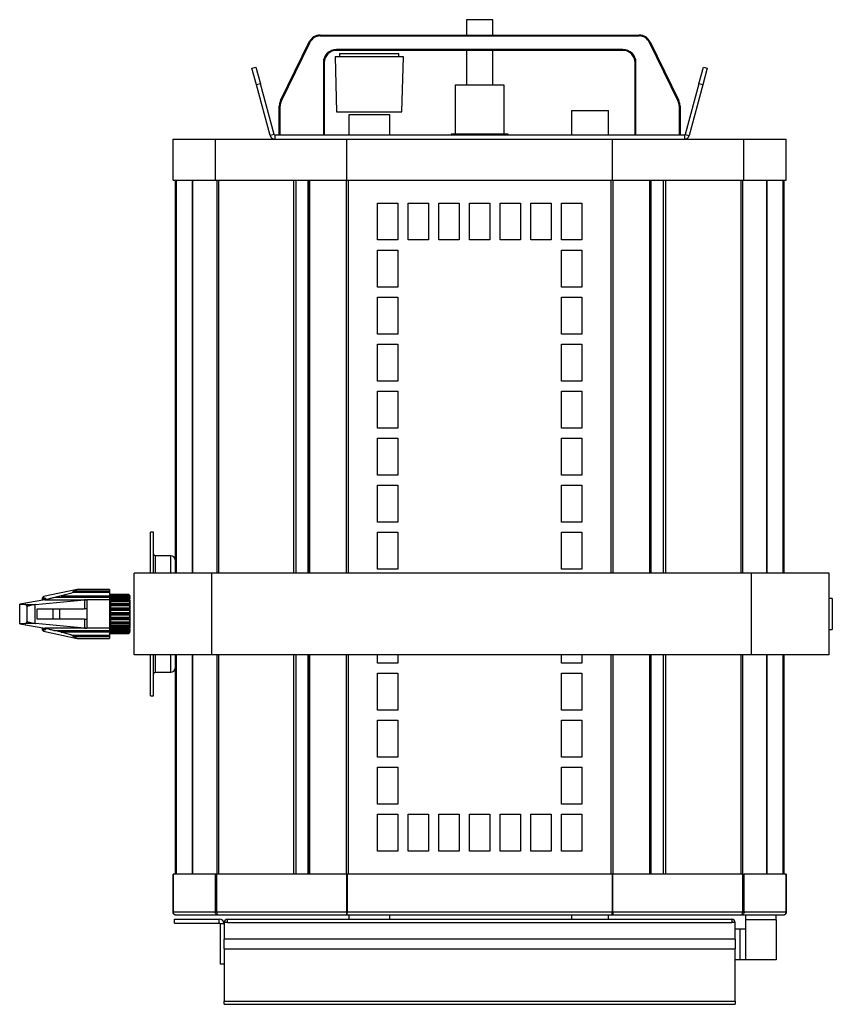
# Model space of a CAD drawing. Header units: millimetres. Extents: x 6 to 1085, y -668 to 515.
# Tile 1 of 9: x 6 to 404, y -614 to -132. Entities that reach past the tile are written whole.
import ezdxf

# ---------------------------------------------------------------- set-up
doc = ezdxf.new("R2010")
doc.units = ezdxf.units.MM

msp = doc.modelspace()

# ---------------------------------------------------------------- linework, layer by layer
at = {"color": 7, "linetype": 'Continuous', "lineweight": 25}
for p, q in [((224.97, -132.29), (224.97, -139.79)), ((237.97, -132.29), (224.97, -132.29)), ((237.97, -139.79), (237.97, -132.29)), ((134.07, -171.84), (148.07, -143.16)), ((134.48, -172.04), (148.48, -143.36)), ((148.48, -143.36), (148.07, -143.16)), ((153.47, -140.24), (153.47, -139.79)), ((153.47, -139.79), (309.47, -139.79)), ((153.47, -140.24), (309.47, -140.24)), ((309.47, -140.24), (309.47, -139.79)), ((314.45, -143.36), (314.86, -143.16)), ((314.45, -143.36), (328.45, -172.04)), ((314.86, -143.16), (328.86, -171.84)), ((301.47, -146.83), (161.47, -146.83)), ((161.47, -146.83), (161.47, -147.29)), ((301.47, -147.29), (161.47, -147.29)), ((162.97, -148.75), (162.97, -150.45)), ((162.97, -148.75), (191.97, -148.75)), ((191.97, -150.45), (191.97, -148.75)), ((224.97, -147.29), (224.97, -164.29)), ((237.97, -164.29), (237.97, -147.29)), ((301.47, -146.83), (301.47, -147.29)), ((155.01, -153.29), (155.01, -188.79)), ((155.01, -153.29), (155.47, -153.29)), ((155.47, -153.29), (155.47, -188.79)), ((160.76, -150.45), (161.47, -177.45)), ((177.47, -150.45), (160.76, -150.45)), ((194.17, -150.45), (177.47, -150.45)), ((193.47, -177.45), (194.17, -150.45)), ((307.92, -153.29), (307.47, -153.29)), ((307.47, -188.79), (307.47, -153.29)), ((307.92, -188.79), (307.92, -153.29)), ((120.1, -155.98), (122.04, -155.46)), ((122.3, -164.19), (120.1, -155.98)), ((122.04, -155.46), (124.24, -163.67)), ((338.7, -163.67), (340.9, -155.46)), ((342.83, -155.98), (340.63, -164.19)), ((340.9, -155.46), (342.83, -155.98)), ((124.24, -163.67), (122.3, -164.19)), ((130.89, -188.49), (124.24, -163.67)), ((338.7, -163.67), (332.05, -188.49)), ((340.63, -164.19), (338.7, -163.67)), ((128.95, -189.01), (122.3, -164.19)), ((219.47, -164.29), (219.47, -188.29)), ((243.47, -164.29), (219.47, -164.29)), ((243.47, -188.29), (243.47, -164.29)), ((340.63, -164.19), (333.98, -189.01)), ((134.48, -172.04), (134.07, -171.84)), ((328.45, -172.04), (328.86, -171.84)), ((133.92, -174.47), (133.47, -174.47)), ((133.47, -188.79), (133.47, -174.47)), ((133.92, -188.79), (133.92, -174.47)), ((161.47, -177.45), (193.47, -177.45)), ((276.47, -176.69), (276.47, -188.79)), ((276.47, -176.69), (294.47, -176.69)), ((294.47, -188.79), (294.47, -176.69)), ((329.01, -174.47), (329.01, -188.79)), ((329.01, -174.47), (329.47, -174.47)), ((329.47, -174.47), (329.47, -188.79)), ((167.47, -178.79), (167.47, -188.79)), ((187.47, -178.79), (167.47, -178.79)), ((187.47, -188.79), (187.47, -178.79)), ((81.47, -210.79), (81.47, -190.79)), ((81.47, -190.79), (102.31, -190.79)), ((102.31, -210.79), (102.31, -190.79)), ((102.31, -190.79), (166.47, -190.79)), ((130.89, -188.49), (128.95, -189.01)), ((131.27, -188.79), (131.27, -190.79)), ((331.66, -188.79), (131.27, -188.79)), ((166.47, -210.79), (166.47, -190.79)), ((166.47, -190.79), (296.47, -190.79)), ((217.47, -188.29), (217.47, -188.79)), ((245.47, -188.29), (217.47, -188.29)), ((245.47, -188.79), (245.47, -188.29)), ((296.47, -210.79), (296.47, -190.79)), ((296.47, -190.79), (360.62, -190.79)), ((331.66, -188.79), (331.66, -190.79)), ((332.05, -188.49), (333.98, -189.01)), ((360.62, -210.79), (360.62, -190.79)), ((360.62, -190.79), (381.47, -190.79)), ((381.47, -210.79), (381.47, -190.79)), ((81.47, -210.79), (102.31, -210.79)), ((82.47, -210.79), (82.47, -403.09)), ((90.87, -210.79), (90.87, -403.09)), ((102.31, -210.79), (166.47, -210.79)), ((147.62, -403.09), (147.62, -210.79)), ((166.47, -210.79), (296.47, -210.79)), ((296.47, -210.79), (360.62, -210.79)), ((315.31, -403.09), (315.31, -210.79)), ((360.62, -210.79), (381.47, -210.79)), ((372.06, -403.09), (372.06, -210.79)), ((380.47, -403.09), (380.47, -210.79)), ((181.47, -240.09), (181.47, -222.09)), ((181.47, -222.09), (191.47, -222.09)), ((191.47, -222.09), (191.47, -240.09)), ((196.47, -240.09), (196.47, -222.09)), ((196.47, -222.09), (206.47, -222.09)), ((206.47, -222.09), (206.47, -240.09)), ((211.47, -240.09), (211.47, -222.09)), ((211.47, -222.09), (221.47, -222.09)), ((221.47, -222.09), (221.47, -240.09)), ((226.47, -240.09), (226.47, -222.09)), ((226.47, -222.09), (236.47, -222.09)), ((236.47, -222.09), (236.47, -240.09)), ((241.47, -240.09), (241.47, -222.09)), ((241.47, -222.09), (251.47, -222.09)), ((251.47, -222.09), (251.47, -240.09)), ((256.47, -240.09), (256.47, -222.09)), ((256.47, -222.09), (266.47, -222.09)), ((266.47, -222.09), (266.47, -240.09)), ((271.47, -240.09), (271.47, -222.09)), ((271.47, -222.09), (281.47, -222.09)), ((281.47, -222.09), (281.47, -240.09)), ((191.47, -240.09), (181.47, -240.09)), ((206.47, -240.09), (196.47, -240.09)), ((221.47, -240.09), (211.47, -240.09)), ((236.47, -240.09), (226.47, -240.09)), ((251.47, -240.09), (241.47, -240.09)), ((266.47, -240.09), (256.47, -240.09)), ((281.47, -240.09), (271.47, -240.09)), ((181.47, -263.09), (181.47, -245.09)), ((181.47, -245.09), (191.47, -245.09)), ((191.47, -245.09), (191.47, -263.09)), ((271.47, -263.09), (271.47, -245.09)), ((271.47, -245.09), (281.47, -245.09)), ((281.47, -245.09), (281.47, -263.09)), ((191.47, -263.09), (181.47, -263.09)), ((281.47, -263.09), (271.47, -263.09)), ((181.47, -286.09), (181.47, -268.09)), ((181.47, -268.09), (191.47, -268.09)), ((191.47, -268.09), (191.47, -286.09)), ((271.47, -286.09), (271.47, -268.09)), ((271.47, -268.09), (281.47, -268.09)), ((281.47, -268.09), (281.47, -286.09)), ((191.47, -286.09), (181.47, -286.09)), ((281.47, -286.09), (271.47, -286.09)), ((181.47, -309.09), (181.47, -291.09)), ((181.47, -291.09), (191.47, -291.09)), ((191.47, -291.09), (191.47, -309.09)), ((271.47, -309.09), (271.47, -291.09)), ((271.47, -291.09), (281.47, -291.09)), ((281.47, -291.09), (281.47, -309.09)), ((191.47, -309.09), (181.47, -309.09)), ((281.47, -309.09), (271.47, -309.09)), ((181.47, -332.09), (181.47, -314.09)), ((181.47, -314.09), (191.47, -314.09)), ((191.47, -314.09), (191.47, -332.09)), ((271.47, -332.09), (271.47, -314.09)), ((271.47, -314.09), (281.47, -314.09)), ((281.47, -314.09), (281.47, -332.09)), ((191.47, -332.09), (181.47, -332.09)), ((281.47, -332.09), (271.47, -332.09)), ((181.47, -355.09), (181.47, -337.09)), ((181.47, -337.09), (191.47, -337.09)), ((191.47, -337.09), (191.47, -355.09)), ((271.47, -355.09), (271.47, -337.09)), ((271.47, -337.09), (281.47, -337.09)), ((281.47, -337.09), (281.47, -355.09)), ((191.47, -355.09), (181.47, -355.09)), ((281.47, -355.09), (271.47, -355.09)), ((181.47, -378.09), (181.47, -360.09)), ((181.47, -360.09), (191.47, -360.09)), ((191.47, -360.09), (191.47, -378.09)), ((271.47, -378.09), (271.47, -360.09)), ((271.47, -360.09), (281.47, -360.09)), ((281.47, -360.09), (281.47, -378.09)), ((191.47, -378.09), (181.47, -378.09)), ((281.47, -378.09), (271.47, -378.09)), ((71.97, -383.09), (70.47, -383.09)), ((70.47, -403.09), (70.47, -383.09)), ((71.97, -403.09), (71.97, -383.09)), ((181.47, -401.09), (181.47, -383.09)), ((181.47, -383.09), (191.47, -383.09)), ((191.47, -383.09), (191.47, -401.09)), ((271.47, -401.09), (271.47, -383.09)), ((271.47, -383.09), (281.47, -383.09)), ((281.47, -383.09), (281.47, -401.09)), ((80.47, -394.59), (72.97, -394.59)), ((62.47, -443.09), (62.47, -403.09)), ((100.47, -403.09), (62.47, -403.09)), ((100.47, -443.09), (100.47, -403.09)), ((364.47, -403.09), (100.47, -403.09)), ((191.47, -401.09), (181.47, -401.09)), ((281.47, -401.09), (271.47, -401.09)), ((364.47, -443.09), (364.47, -403.09)), ((402.47, -403.09), (364.47, -403.09)), ((402.47, -443.09), (402.47, -403.09)), ((34.62, -411.09), (18.05, -414.61)), ((26.67, -414.25), (23.49, -415.01)), ((26.67, -414.25), (50.47, -414.25)), ((33.13, -411.92), (32.32, -412.58)), ((50.47, -412.58), (32.32, -412.58)), ((50.47, -411.92), (33.13, -411.92)), ((50.47, -411.09), (34.62, -411.09)), ((50.47, -411.09), (50.47, -411.92)), ((50.47, -411.92), (50.47, -412.58)), ((50.47, -412.58), (50.47, -414.25)), ((50.77, -413.59), (50.47, -413.59)), ((50.47, -415.01), (50.47, -414.25)), ((50.77, -413.59), (50.77, -432.59)), ((59.77, -413.59), (50.87, -413.59)), ((50.87, -413.59), (50.87, -413.59)), ((50.87, -413.59), (50.87, -413.84)), ((59.77, -413.59), (50.87, -413.59)), ((50.87, -413.84), (50.87, -413.99)), ((59.77, -413.84), (50.87, -413.84)), ((50.87, -413.99), (50.87, -414.65)), ((59.77, -413.99), (50.87, -413.99)), ((60.27, -414.09), (59.77, -413.59)), ((60.27, -414.1), (59.77, -413.59)), ((59.77, -413.59), (59.77, -413.59)), ((59.77, -413.84), (60.27, -414.27)), ((59.77, -413.99), (59.77, -413.84)), ((60.27, -414.55), (59.77, -413.99)), ((60.27, -414.2), (60.18, -414.2)), ((60.27, -414.09), (60.27, -414.1)), ((60.27, -414.2), (60.27, -414.1)), ((60.27, -414.27), (60.27, -414.2)), ((60.27, -414.27), (60.27, -414.55)), ((18.83, -416.13), (6.47, -418.3)), ((6.47, -427.88), (6.47, -418.3)), ((6.47, -418.3), (8.93, -418.38)), ((8.93, -418.38), (14.14, -418.38)), ((13.89, -418.63), (13.89, -427.54)), ((14.14, -418.38), (38.18, -416.15)), ((18.05, -414.61), (17.47, -415.33)), ((17.47, -415.33), (17.47, -416.19)), ((18.05, -415.61), (17.47, -416.19)), ((17.47, -416.36), (17.47, -416.19)), ((18.05, -414.61), (18.05, -415.61)), ((18.6, -415.52), (18.05, -415.61)), ((18.05, -415.61), (18.05, -416.26)), ((18.83, -416.13), (38.8, -416.13)), ((20.34, -415.93), (18.96, -415.93)), ((19.3, -415.63), (19.3, -415.59)), ((50.47, -415.01), (23.49, -415.01)), ((38.18, -416.15), (38.18, -420.59)), ((39.31, -416.12), (39.31, -430.06)), ((50.47, -416.12), (39.31, -416.12)), ((50.47, -415.01), (50.47, -416.12)), ((50.47, -416.12), (50.47, -430.06)), ((50.87, -414.59), (50.77, -414.59)), ((50.87, -414.65), (50.87, -414.72)), ((60.27, -414.65), (50.87, -414.65)), ((50.87, -414.72), (50.87, -415.01)), ((59.77, -414.72), (50.87, -414.72)), ((50.87, -415.01), (50.87, -415.68)), ((59.77, -415.01), (50.87, -415.01)), ((50.87, -415.68), (50.87, -416.17)), ((60.27, -415.68), (50.87, -415.68)), ((50.87, -416.17), (50.87, -416.57)), ((59.77, -416.17), (50.87, -416.17)), ((50.87, -416.57), (50.87, -417.22)), ((59.77, -416.57), (50.87, -416.57)), ((50.87, -417.22), (50.87, -418.14)), ((60.27, -417.22), (50.87, -417.22)), ((50.87, -418.1), (50.87, -418.58)), ((59.77, -418.1), (50.87, -418.1)), ((50.87, -418.58), (50.87, -419.15)), ((59.77, -418.58), (50.87, -418.58)), ((50.87, -419.15), (50.87, -420.23)), ((60.27, -419.15), (50.87, -419.15)), ((59.77, -415.01), (59.77, -414.72)), ((59.77, -414.72), (60.27, -415.04)), ((60.27, -415.58), (59.77, -415.01)), ((59.77, -416.57), (59.77, -416.17)), ((59.77, -416.17), (60.27, -416.36)), ((60.27, -417.11), (59.77, -416.57)), ((59.77, -418.58), (59.77, -418.1)), ((59.77, -418.1), (60.27, -418.13)), ((60.27, -419.06), (59.77, -418.58)), ((60.27, -414.65), (60.27, -414.55)), ((60.27, -415.1), (60.27, -414.65)), ((60.27, -415.04), (60.27, -415.58)), ((60.27, -415.68), (60.27, -415.58)), ((60.27, -416.39), (60.27, -415.68)), ((60.27, -416.36), (60.27, -417.11)), ((60.47, -416.42), (60.27, -416.42)), ((60.27, -417.22), (60.27, -417.11)), ((60.27, -418.14), (60.27, -417.22)), ((60.27, -418.13), (60.27, -419.06)), ((60.27, -419.15), (60.27, -419.06)), ((60.27, -420.23), (60.27, -419.15)), ((60.47, -429.75), (60.47, -416.42)), ((403.97, -415.54), (402.47, -415.54)), ((403.97, -415.54), (403.97, -419.65)), ((10.09, -426.64), (10.09, -419.53)), ((14.93, -420.59), (38.18, -420.59)), ((14.93, -425.59), (14.93, -420.59)), ((22.73, -420.59), (22.73, -425.59)), ((26, -420.59), (26, -425.59)), ((39.26, -420.59), (38.18, -420.59)), ((39.26, -420.59), (39.26, -425.59)), ((50.87, -420.23), (50.87, -420.36)), ((60.27, -420.23), (50.87, -420.23)), ((50.87, -420.36), (50.87, -420.9)), ((59.77, -420.36), (50.87, -420.36)), ((50.87, -420.9), (50.87, -421.35)), ((59.77, -420.9), (50.87, -420.9)), ((50.87, -421.35), (50.87, -422.51)), ((60.27, -421.35), (50.87, -421.35)), ((50.87, -422.51), (50.87, -422.81)), ((60.27, -422.51), (50.87, -422.51)), ((50.87, -422.81), (50.87, -423.37)), ((59.77, -422.81), (50.87, -422.81)), ((50.87, -423.37), (50.87, -423.67)), ((59.77, -423.37), (50.87, -423.37)), ((50.87, -423.67), (50.87, -424.83)), ((60.27, -423.67), (50.87, -423.67)), ((59.77, -420.36), (60.27, -420.25)), ((59.77, -420.9), (59.77, -420.36)), ((60.27, -421.28), (59.77, -420.9)), ((59.77, -422.81), (60.27, -422.55)), ((59.77, -423.37), (59.77, -422.81)), ((60.27, -423.62), (59.77, -423.37)), ((60.27, -420.25), (60.27, -420.23)), ((60.27, -420.25), (60.27, -421.28)), ((60.27, -421.35), (60.27, -421.28)), ((60.27, -422.51), (60.27, -421.35)), ((60.27, -422.55), (60.27, -422.51)), ((60.27, -422.55), (60.27, -423.62)), ((60.27, -423.67), (60.27, -423.62)), ((60.27, -424.83), (60.27, -423.67)), ((403.97, -419.65), (403.97, -430.64)), ((8.93, -427.79), (6.47, -427.88)), ((6.47, -427.88), (18.83, -430.05)), ((14.14, -427.79), (8.93, -427.79)), ((38.18, -430.03), (14.14, -427.79)), ((38.18, -425.59), (14.93, -425.59)), ((38.18, -425.59), (38.18, -430.03)), ((38.18, -425.59), (39.26, -425.59)), ((50.87, -424.83), (50.87, -425.27)), ((60.27, -424.83), (50.87, -424.83)), ((50.87, -425.27), (50.87, -425.82)), ((59.77, -425.27), (50.87, -425.27)), ((50.87, -425.82), (50.87, -425.95)), ((59.77, -425.82), (50.87, -425.82)), ((50.87, -425.95), (50.87, -427.03)), ((60.27, -425.95), (50.87, -425.95)), ((50.87, -427.03), (50.87, -427.59)), ((60.27, -427.03), (50.87, -427.03)), ((50.87, -427.59), (50.87, -428.08)), ((59.77, -427.59), (50.87, -427.59)), ((50.87, -428.04), (50.87, -428.96)), ((59.77, -428.08), (50.87, -428.08)), ((59.77, -425.27), (60.27, -424.9)), ((59.77, -425.82), (59.77, -425.27)), ((60.27, -425.93), (59.77, -425.82)), ((59.77, -427.59), (60.27, -427.12)), ((59.77, -428.08), (59.77, -427.59)), ((60.27, -428.04), (59.77, -428.08)), ((60.27, -424.9), (60.27, -424.83)), ((60.27, -424.9), (60.27, -425.93)), ((60.27, -425.95), (60.27, -425.93)), ((60.27, -427.03), (60.27, -425.95)), ((60.27, -427.12), (60.27, -427.03)), ((60.27, -427.12), (60.27, -428.04)), ((60.27, -428.96), (60.27, -428.04)), ((17.47, -429.99), (17.47, -429.81)), ((17.47, -429.99), (18.05, -430.57)), ((17.47, -429.99), (17.47, -430.84)), ((17.47, -430.84), (18.05, -431.57)), ((18.05, -429.91), (18.05, -430.57)), ((18.05, -430.57), (18.05, -431.57)), ((18.05, -430.57), (18.6, -430.66)), ((18.05, -431.57), (34.62, -435.09)), ((38.8, -430.05), (18.83, -430.05)), ((18.96, -430.24), (20.34, -430.24)), ((19.31, -430.59), (19.3, -430.54)), ((23.49, -431.16), (50.47, -431.16)), ((26.67, -431.93), (23.49, -431.16)), ((50.47, -431.93), (26.67, -431.93)), ((32.32, -433.6), (33.13, -434.26)), ((50.47, -433.6), (32.32, -433.6)), ((50.47, -430.06), (39.31, -430.06)), ((50.47, -430.06), (50.47, -431.16)), ((50.47, -431.93), (50.47, -431.16)), ((50.47, -431.93), (50.47, -433.6)), ((50.47, -432.59), (50.77, -432.59)), ((50.47, -433.6), (50.47, -434.26)), ((50.77, -431.59), (50.87, -431.59)), ((50.87, -428.96), (50.87, -429.6)), ((60.27, -428.96), (50.87, -428.96)), ((50.87, -429.6), (50.87, -430)), ((59.77, -429.6), (50.87, -429.6)), ((50.87, -430), (50.87, -430.49)), ((59.77, -430), (50.87, -430)), ((50.87, -430.49), (50.87, -431.17)), ((60.27, -430.49), (50.87, -430.49)), ((50.87, -431.17), (50.87, -431.45)), ((59.77, -431.17), (50.87, -431.17)), ((50.87, -431.45), (50.87, -431.52)), ((59.77, -431.45), (50.87, -431.45)), ((50.87, -431.52), (50.87, -432.19)), ((60.27, -431.52), (50.87, -431.52)), ((50.87, -432.19), (50.87, -432.33)), ((59.77, -432.19), (50.87, -432.19)), ((50.87, -432.33), (50.87, -432.58)), ((59.77, -432.33), (50.87, -432.33)), ((59.77, -432.58), (50.87, -432.58)), ((50.87, -432.59), (59.77, -432.59)), ((59.77, -429.6), (60.27, -429.06)), ((59.77, -430), (59.77, -429.6)), ((60.27, -429.82), (59.77, -430)), ((59.77, -431.17), (60.27, -430.6)), ((60.27, -431.14), (59.77, -431.45)), ((59.77, -431.45), (59.77, -431.17)), ((59.77, -432.19), (60.27, -431.63)), ((60.27, -431.9), (59.77, -432.33)), ((59.77, -432.58), (60.27, -432.07)), ((59.77, -432.59), (60.27, -432.09)), ((59.77, -432.33), (59.77, -432.19)), ((59.77, -432.58), (59.77, -432.59)), ((60.27, -431.98), (60.18, -431.98)), ((60.27, -429.06), (60.27, -428.96)), ((60.27, -429.06), (60.27, -429.82)), ((60.27, -429.75), (60.47, -429.75)), ((60.27, -430.49), (60.27, -429.78)), ((60.27, -430.6), (60.27, -430.49)), ((60.27, -430.6), (60.27, -431.14)), ((60.27, -431.52), (60.27, -431.08)), ((60.27, -431.63), (60.27, -431.52)), ((60.27, -431.63), (60.27, -431.9)), ((60.27, -431.98), (60.27, -431.9)), ((60.27, -432.07), (60.27, -431.98)), ((60.27, -432.09), (60.27, -432.07)), ((402.47, -430.64), (403.97, -430.64)), ((50.47, -434.26), (33.13, -434.26)), ((34.62, -435.09), (50.47, -435.09)), ((50.47, -434.26), (50.47, -435.09)), ((100.47, -443.09), (62.47, -443.09)), ((70.47, -463.09), (70.47, -443.09)), ((71.97, -463.09), (71.97, -443.09)), ((82.47, -443.09), (82.47, -550.39)), ((90.87, -443.09), (90.87, -550.39)), ((364.47, -443.09), (100.47, -443.09)), ((147.62, -550.39), (147.62, -443.09)), ((181.47, -447.09), (181.47, -443.09)), ((191.47, -443.09), (191.47, -447.09)), ((271.47, -447.09), (271.47, -443.09)), ((281.47, -443.09), (281.47, -447.09)), ((315.31, -550.39), (315.31, -443.09)), ((402.47, -443.09), (364.47, -443.09)), ((372.06, -550.39), (372.06, -443.09)), ((380.47, -550.39), (380.47, -443.09)), ((191.47, -447.09), (181.47, -447.09)), ((281.47, -447.09), (271.47, -447.09)), ((72.97, -451.59), (80.47, -451.59)), ((181.47, -470.09), (181.47, -452.09)), ((181.47, -452.09), (191.47, -452.09)), ((191.47, -452.09), (191.47, -470.09)), ((271.47, -470.09), (271.47, -452.09)), ((271.47, -452.09), (281.47, -452.09)), ((281.47, -452.09), (281.47, -470.09)), ((70.47, -463.09), (71.97, -463.09)), ((191.47, -470.09), (181.47, -470.09)), ((281.47, -470.09), (271.47, -470.09)), ((181.47, -493.09), (181.47, -475.09)), ((181.47, -475.09), (191.47, -475.09)), ((191.47, -475.09), (191.47, -493.09)), ((271.47, -493.09), (271.47, -475.09)), ((271.47, -475.09), (281.47, -475.09)), ((281.47, -475.09), (281.47, -493.09)), ((191.47, -493.09), (181.47, -493.09)), ((281.47, -493.09), (271.47, -493.09)), ((181.47, -516.09), (181.47, -498.09)), ((181.47, -498.09), (191.47, -498.09)), ((191.47, -498.09), (191.47, -516.09)), ((271.47, -516.09), (271.47, -498.09)), ((271.47, -498.09), (281.47, -498.09)), ((281.47, -498.09), (281.47, -516.09)), ((191.47, -516.09), (181.47, -516.09)), ((281.47, -516.09), (271.47, -516.09)), ((181.47, -539.09), (181.47, -521.09)), ((181.47, -521.09), (191.47, -521.09)), ((191.47, -521.09), (191.47, -539.09)), ((196.47, -539.09), (196.47, -521.09)), ((196.47, -521.09), (206.47, -521.09)), ((206.47, -521.09), (206.47, -539.09)), ((211.47, -539.09), (211.47, -521.09)), ((211.47, -521.09), (221.47, -521.09)), ((221.47, -521.09), (221.47, -539.09)), ((226.47, -539.09), (226.47, -521.09)), ((226.47, -521.09), (236.47, -521.09)), ((236.47, -521.09), (236.47, -539.09)), ((241.47, -539.09), (241.47, -521.09)), ((241.47, -521.09), (251.47, -521.09)), ((251.47, -521.09), (251.47, -539.09)), ((256.47, -539.09), (256.47, -521.09)), ((256.47, -521.09), (266.47, -521.09)), ((266.47, -521.09), (266.47, -539.09)), ((271.47, -539.09), (271.47, -521.09)), ((271.47, -521.09), (281.47, -521.09)), ((281.47, -521.09), (281.47, -539.09)), ((191.47, -539.09), (181.47, -539.09)), ((206.47, -539.09), (196.47, -539.09)), ((221.47, -539.09), (211.47, -539.09)), ((236.47, -539.09), (226.47, -539.09)), ((251.47, -539.09), (241.47, -539.09)), ((266.47, -539.09), (256.47, -539.09)), ((281.47, -539.09), (271.47, -539.09)), ((81.47, -550.39), (81.47, -568.99)), ((81.53, -550.39), (81.47, -550.39)), ((81.53, -568.99), (81.53, -550.39)), ((102.14, -550.39), (81.53, -550.39)), ((102.14, -550.39), (102.14, -568.99)), ((102.85, -550.39), (102.14, -550.39)), ((102.85, -568.99), (102.85, -550.39)), ((166.27, -550.39), (102.85, -550.39)), ((166.27, -550.39), (166.27, -568.99)), ((166.58, -550.39), (166.27, -550.39)), ((166.58, -550.39), (166.58, -568.99)), ((296.26, -550.39), (166.67, -550.39)), ((166.67, -568.99), (166.67, -550.39)), ((296.26, -550.39), (296.26, -568.99)), ((296.36, -550.39), (296.36, -568.99)), ((296.36, -550.39), (296.66, -550.39)), ((296.66, -568.99), (296.66, -550.39)), ((360.08, -550.39), (296.66, -550.39)), ((360.08, -550.39), (360.08, -568.99)), ((360.08, -550.39), (360.8, -550.39)), ((360.8, -568.99), (360.8, -550.39)), ((381.4, -550.39), (360.8, -550.39)), ((381.4, -550.39), (381.4, -568.99)), ((381.4, -550.39), (381.47, -550.39)), ((381.47, -568.99), (381.47, -550.39)), ((102.14, -568.99), (81.53, -568.99)), ((82.17, -574.39), (82.17, -572.39)), ((82.17, -572.39), (104.07, -572.39)), ((103.42, -570.39), (82.87, -570.39)), ((102.85, -568.99), (102.14, -568.99)), ((166.27, -568.99), (102.85, -568.99)), ((166.69, -570.39), (103.42, -570.39)), ((104.07, -574.39), (104.07, -572.39)), ((108.07, -572.39), (354.87, -572.39)), ((108.07, -572.44), (108.07, -572.39)), ((108.07, -573.99), (108.07, -572.44)), ((166.58, -568.99), (166.27, -568.99)), ((166.57, -569.09), (166.67, -569.09)), ((296.26, -568.99), (166.67, -568.99)), ((296.24, -570.39), (166.69, -570.39)), ((167.47, -570.39), (167.47, -572.39)), ((187.47, -572.39), (187.47, -570.39)), ((276.47, -570.49), (276.47, -572.39)), ((285.47, -570.49), (276.47, -570.49)), ((294.47, -570.49), (285.47, -570.49)), ((294.47, -572.39), (294.47, -570.49)), ((359.51, -570.39), (296.24, -570.39)), ((296.26, -569.09), (296.35, -569.09)), ((296.36, -568.99), (296.66, -568.99)), ((360.08, -568.99), (296.66, -568.99)), ((354.87, -572.44), (354.87, -572.39)), ((354.87, -572.44), (354.87, -573.99)), ((380.07, -570.39), (359.51, -570.39)), ((360.08, -568.99), (360.8, -568.99)), ((381.4, -568.99), (360.8, -568.99)), ((361.47, -570.39), (361.47, -572.79)), ((376.47, -572.79), (361.47, -572.79)), ((361.47, -572.79), (361.47, -592.39)), ((376.47, -572.79), (376.47, -570.39)), ((376.47, -572.79), (376.47, -592.39)), ((82.17, -574.39), (104.07, -574.39)), ((106.47, -574.79), (104.47, -574.79)), ((104.47, -574.79), (104.47, -594.39)), ((106.47, -573.99), (106.47, -582.24)), ((108.07, -573.99), (106.47, -573.99)), ((108.07, -573.99), (354.87, -573.99)), ((356.47, -573.99), (354.87, -573.99)), ((356.47, -582.24), (356.47, -573.99)), ((358.87, -577.39), (356.47, -577.39)), ((358.87, -592.39), (358.87, -577.39)), ((361.47, -577.39), (358.87, -577.39)), ((356.47, -582.24), (106.47, -582.24)), ((356.47, -582.24), (106.47, -582.24)), ((106.47, -586.94), (106.47, -582.24)), ((356.47, -582.24), (356.47, -586.94)), ((106.47, -586.94), (356.47, -586.94)), ((106.47, -586.94), (356.47, -586.94)), ((106.47, -586.94), (106.47, -612.49)), ((356.47, -612.49), (356.47, -586.94)), ((358.87, -592.39), (356.47, -592.39)), ((361.47, -592.39), (358.87, -592.39)), ((376.47, -592.39), (361.47, -592.39)), ((106.47, -594.39), (104.47, -594.39)), ((106.47, -612.49), (356.47, -612.49)), ((106.47, -614.09), (106.47, -612.49)), ((106.47, -614.09), (356.47, -614.09)), ((356.47, -612.49), (356.47, -614.09))]:
    msp.add_line(p, q, dxfattribs=at)
at = {"color": 8, "linetype": 'Continuous', "lineweight": 25}
for p, q in [((82.96, -210.79), (82.96, -403.09)), ((90.93, -210.79), (90.93, -403.09)), ((102.92, -210.79), (102.92, -403.09)), ((103.69, -210.79), (103.69, -403.09)), ((140.57, -403.09), (140.57, -210.79)), ((141.64, -403.09), (141.64, -210.79)), ((148.04, -210.79), (148.04, -403.09)), ((148.36, -403.09), (148.36, -210.79)), ((166.11, -210.79), (166.11, -403.09)), ((167.08, -210.79), (167.08, -403.09)), ((295.85, -403.09), (295.85, -210.79)), ((296.83, -403.09), (296.83, -210.79)), ((314.57, -210.79), (314.57, -403.09)), ((314.89, -403.09), (314.89, -210.79)), ((321.29, -210.79), (321.29, -403.09)), ((322.37, -210.79), (322.37, -403.09)), ((359.25, -210.79), (359.25, -403.09)), ((360.02, -210.79), (360.02, -403.09)), ((372, -403.09), (372, -210.79)), ((379.97, -403.09), (379.97, -210.79)), ((72.97, -403.09), (72.97, -394.59)), ((80.47, -403.09), (80.47, -394.59)), ((18.6, -415.52), (18.6, -416.17)), ((18.6, -430.01), (18.6, -430.66)), ((72.97, -451.59), (72.97, -443.09)), ((80.47, -451.59), (80.47, -443.09)), ((82.96, -443.09), (82.96, -550.39)), ((90.93, -443.09), (90.93, -550.39)), ((102.92, -443.09), (102.92, -550.39)), ((103.69, -443.09), (103.69, -550.39)), ((140.57, -550.39), (140.57, -443.09)), ((141.64, -550.39), (141.64, -443.09)), ((148.04, -443.09), (148.04, -550.39)), ((148.36, -550.39), (148.36, -443.09)), ((166.11, -443.09), (166.11, -550.39)), ((167.08, -443.09), (167.08, -550.39)), ((295.85, -550.39), (295.85, -443.09)), ((296.83, -550.39), (296.83, -443.09)), ((314.57, -443.09), (314.57, -550.39)), ((314.89, -550.39), (314.89, -443.09)), ((321.29, -443.09), (321.29, -550.39)), ((322.37, -443.09), (322.37, -550.39)), ((359.25, -443.09), (359.25, -550.39)), ((360.02, -443.09), (360.02, -550.39)), ((372, -550.39), (372, -443.09)), ((379.97, -550.39), (379.97, -443.09))]:
    msp.add_line(p, q, dxfattribs=at)
at = {"color": 7, "linetype": 'Continuous', "lineweight": 25}
for centre, radius, start, end in [((153.47, -145.79), 6, 90, 153.9856), ((153.47, -145.79), 5.55, 90, 153.9856), ((309.47, -145.79), 6, 26.0144, 90), ((309.47, -145.79), 5.55, 26.0144, 90), ((161.47, -153.29), 6.45, 90, 180), ((161.47, -153.29), 6, 90, 180), ((301.47, -153.29), 6.45, 0, 90), ((301.47, -153.29), 6, 0, 90), ((139.47, -174.47), 6, 153.9856, 180), ((139.47, -174.47), 5.55, 153.9856, 180), ((323.47, -174.47), 5.55, 0, 26.0144), ((323.47, -174.47), 6, 0, 26.0144), ((131.27, -188.39), 2.4, 195, 270), ((131.27, -188.39), 0.4, 195, 270), ((331.66, -188.39), 0.4, 270, 345), ((331.66, -188.39), 2.4, 270, 345), ((72.97, -393.59), 1, 180, 270), ((80.47, -396.59), 2, 0, 90), ((8.89, -419.58), 1.2, 2.3393, 88.0633), ((8.89, -426.59), 1.2, 271.9367, 357.6607), ((72.97, -452.59), 1, 90, 180), ((80.47, -449.59), 2, 270, 0), ((104.07, -574.79), 2.4, 0, 90), ((108.07, -573.99), 1.6, 90, 180), ((354.87, -573.99), 1.6, 0, 90), ((104.07, -574.79), 0.4, 0, 90), ((108.07, -573.99), 0.4, 90, 180), ((354.87, -573.99), 0.4, 0, 90)]:
    msp.add_arc(centre, radius, start, end, dxfattribs=at)
for centre, major_axis, ratio, start_param, end_param in [((19.86, -419.58), (9.77, 0), 0.122785, 2.227971, 3.100765), ((14.15, -419.58), (0, 1.2), 0.36397, 0.033802, 0.657175), ((18.82, -414.63), (0, 1.5), 0.192325, 3.175395, 3.656885), ((21.45, -451.09), (0, 37.17), 0.192486, 0.304927, 0.330579), ((39.31, -416.16), (1.2, 0), 0.033815, 2.003223, 2.792527), ((19.86, -426.59), (9.77, 0), 0.122785, 3.18242, 4.055214), ((14.15, -426.59), (0, 1.2), 0.36397, 2.484418, 3.10779), ((18.82, -431.55), (0, 1.5), 0.192325, 5.767893, 6.249383), ((21.45, -395.09), (0, 37.17), 0.192486, 2.811014, 2.836666), ((39.31, -430.01), (1.2, 0), 0.033815, 3.490659, 4.279963)]:
    msp.add_ellipse(centre, major_axis=major_axis, ratio=ratio, start_param=start_param, end_param=end_param, dxfattribs=at)
for points, knots in [([(32.32, -412.58), (32.3, -412.6), (32.25, -412.65), (31.94, -412.79), (31.19, -413.06), (30, -413.4), (28.42, -413.82), (27.3, -414.09), (26.67, -414.25)], [0, 0, 0, 0, 0.034572, 0.085282, 0.21668, 0.452493, 0.689356, 1, 1, 1, 1]), ([(34.62, -411.09), (34.59, -411.11), (34.51, -411.15), (33.99, -411.44), (33.41, -411.76), (33.13, -411.92)], [0, 0, 0, 0, 0.330196, 0.671266, 1, 1, 1, 1]), ([(19.31, -415.55), (19.28, -415.53), (19.23, -415.49), (19.04, -415.47), (18.82, -415.48), (18.67, -415.51), (18.6, -415.52)], [0, 0, 0, 0, 0.284276, 0.556376, 0.818577, 1, 1, 1, 1]), ([(23.49, -415.01), (22.91, -415.15), (22.02, -415.38), (20.94, -415.68), (20.51, -415.86), (20.34, -415.93)], [0, 0, 0, 0, 0.526074, 0.82309, 1, 1, 1, 1]), ([(38.8, -416.13), (38.93, -416.12), (39.1, -416.12), (39.27, -416.12), (39.31, -416.12)], [0, 0, 0, 0, 0.778542, 1, 1, 1, 1]), ([(18.6, -430.66), (18.7, -430.67), (18.88, -430.7), (19.11, -430.7), (19.26, -430.67), (19.3, -430.63), (19.31, -430.61)], [0, 0, 0, 0, 0.251159, 0.502519, 0.750057, 1, 1, 1, 1]), ([(20.34, -430.24), (20.51, -430.31), (21.28, -430.63), (22.41, -430.9), (23.3, -431.12), (23.49, -431.16)], [0, 0, 0, 0, 0.185243, 0.829231, 1, 1, 1, 1]), ([(26.67, -431.93), (27.44, -432.11), (28.97, -432.48), (30.66, -432.96), (31.69, -433.29), (32.07, -433.44), (32.27, -433.54), (32.31, -433.58), (32.32, -433.6)], [0, 0, 0, 0, 0.376059, 0.749796, 0.840775, 0.932311, 0.972322, 1, 1, 1, 1]), ([(38.8, -430.05), (38.93, -430.05), (39.1, -430.06), (39.27, -430.06), (39.31, -430.06)], [0, 0, 0, 0, 0.778542, 1, 1, 1, 1]), ([(33.13, -434.26), (33.41, -434.42), (34, -434.74), (34.47, -435), (34.68, -435.12), (34.62, -435.09), (34.62, -435.09)], [0, 0, 0, 0, 0.329704, 0.667699, 0.997857, 1, 1, 1, 1]), ([(82.87, -570.39), (82.68, -570.39), (82.5, -570.35), (82.16, -570.21), (82.01, -570.11), (81.75, -569.85), (81.64, -569.69), (81.5, -569.35), (81.47, -569.17), (81.47, -568.99)], [0, 0, 0, 0, 0.25, 0.25, 0.5, 0.5, 0.75, 0.75, 1, 1, 1, 1]), ([(81.53, -568.99), (81.53, -569.17), (81.57, -569.35), (81.7, -569.69), (81.8, -569.85), (82.05, -570.11), (82.19, -570.21), (82.52, -570.35), (82.69, -570.39), (82.87, -570.39)], [0, 0, 0, 0, 0.25, 0.25, 0.5, 0.5, 0.75, 0.75, 1, 1, 1, 1]), ([(103.42, -570.39), (103.25, -570.39), (103.08, -570.35), (102.77, -570.21), (102.62, -570.11), (102.38, -569.85), (102.29, -569.69), (102.16, -569.35), (102.13, -569.17), (102.14, -568.99)], [0, 0, 0, 0, 0.25, 0.25, 0.5, 0.5, 0.75, 0.75, 1, 1, 1, 1]), ([(102.85, -568.99), (102.86, -569.17), (102.88, -569.35), (102.95, -569.69), (102.99, -569.85), (103.1, -570.11), (103.16, -570.21), (103.29, -570.35), (103.35, -570.39), (103.42, -570.39)], [0, 0, 0, 0, 0.25, 0.25, 0.5, 0.5, 0.75, 0.75, 1, 1, 1, 1]), ([(166.27, -568.99), (166.27, -569.17), (166.28, -569.35), (166.32, -569.69), (166.35, -569.85), (166.43, -570.11), (166.47, -570.21), (166.58, -570.35), (166.63, -570.39), (166.69, -570.39)], [0, 0, 0, 0, 0.25, 0.25, 0.5, 0.5, 0.75, 0.75, 1, 1, 1, 1]), ([(166.58, -568.99), (166.57, -569.09), (166.59, -569.2), (166.63, -569.35), (166.66, -569.39), (166.69, -569.39)], [0, 0, 0, 0, 0.5, 0.5, 1, 1, 1, 1]), ([(166.69, -570.39), (166.69, -570.39), (166.69, -570.35), (166.68, -570.21), (166.68, -570.11), (166.68, -569.85), (166.68, -569.69), (166.68, -569.35), (166.68, -569.17), (166.67, -568.99)], [0, 0, 0, 0, 0.25, 0.25, 0.5, 0.5, 0.75, 0.75, 1, 1, 1, 1]), ([(296.24, -570.39), (296.25, -570.39), (296.25, -570.35), (296.25, -570.21), (296.25, -570.11), (296.25, -569.85), (296.25, -569.69), (296.25, -569.35), (296.26, -569.17), (296.26, -568.99)], [0, 0, 0, 0, 0.25, 0.25, 0.5, 0.5, 0.75, 0.75, 1, 1, 1, 1]), ([(296.66, -568.99), (296.67, -569.17), (296.66, -569.35), (296.61, -569.69), (296.58, -569.85), (296.5, -570.11), (296.46, -570.21), (296.36, -570.35), (296.3, -570.39), (296.24, -570.39)], [0, 0, 0, 0, 0.25, 0.25, 0.5, 0.5, 0.75, 0.75, 1, 1, 1, 1]), ([(296.36, -568.99), (296.36, -569.04), (296.35, -569.09), (296.34, -569.19), (296.34, -569.23), (296.32, -569.31), (296.3, -569.34), (296.27, -569.38), (296.26, -569.39), (296.24, -569.39)], [0, 0, 0, 0, 0.25, 0.25, 0.5, 0.5, 0.75, 0.75, 1, 1, 1, 1]), ([(359.51, -570.39), (359.58, -570.39), (359.65, -570.35), (359.77, -570.21), (359.83, -570.11), (359.94, -569.85), (359.98, -569.69), (360.05, -569.35), (360.07, -569.17), (360.08, -568.99)], [0, 0, 0, 0, 0.25, 0.25, 0.5, 0.5, 0.75, 0.75, 1, 1, 1, 1]), ([(360.8, -568.99), (360.8, -569.17), (360.77, -569.35), (360.64, -569.69), (360.55, -569.85), (360.31, -570.11), (360.16, -570.21), (359.85, -570.35), (359.68, -570.39), (359.51, -570.39)], [0, 0, 0, 0, 0.25, 0.25, 0.5, 0.5, 0.75, 0.75, 1, 1, 1, 1]), ([(380.07, -570.39), (380.24, -570.39), (380.42, -570.35), (380.74, -570.21), (380.89, -570.11), (381.13, -569.85), (381.23, -569.69), (381.37, -569.35), (381.4, -569.17), (381.4, -568.99)], [0, 0, 0, 0, 0.25, 0.25, 0.5, 0.5, 0.75, 0.75, 1, 1, 1, 1]), ([(381.47, -568.99), (381.47, -569.17), (381.43, -569.35), (381.29, -569.69), (381.19, -569.85), (380.93, -570.11), (380.77, -570.21), (380.43, -570.35), (380.25, -570.39), (380.07, -570.39)], [0, 0, 0, 0, 0.25, 0.25, 0.5, 0.5, 0.75, 0.75, 1, 1, 1, 1])]:
    msp.add_open_spline(points, degree=3, knots=knots, dxfattribs=at)

doc.saveas('drawing.dxf')
